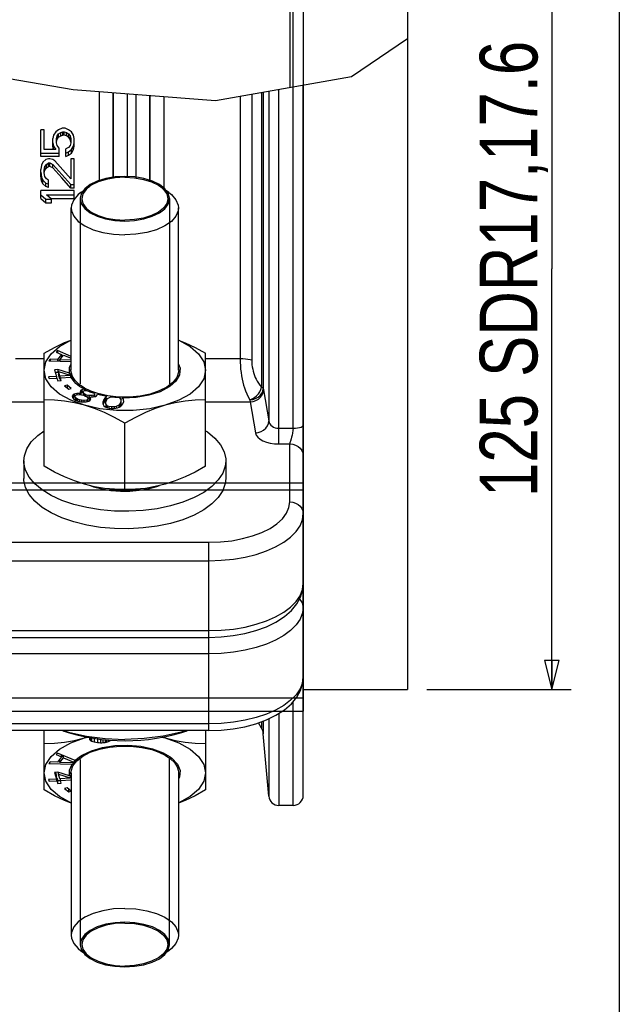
# Model space of a CAD drawing. Header units: millimetres. Extents: x 17 to 597, y 16 to 406.
# Tile 63 of 65: x 519 to 581, y 167 to 269. Entities that reach past the tile are written whole.
import ezdxf

# ---------------------------------------------------------------- set-up
doc = ezdxf.new("R2010")
doc.units = ezdxf.units.MM
doc.header["$LTSCALE"] = 32.67
doc.layers.get('0').update_dxf_attribs({"linetype": 'CONTINUOUS'})
for name, color, linetype in [('02___PRT_ALL_AXES', 7, 'CONTINUOUS'), ('AXES', 7, 'CONTINUOUS'), ('CHAMFERS', 7, 'CONTINUOUS'), ('ROUNDS', 7, 'CONTINUOUS'), ('SURFS', 7, 'CONTINUOUS')]:
    doc.layers.add(name, color=color, linetype=linetype)
doc.styles.get("Standard").update_dxf_attribs({"font": 'txt', "width": 0.8})
doc.dimstyles.new('DIMSTYLE_1', dxfattribs={"dimtxt": 6, "dimasz": 3, "dimexe": 2, "dimexo": 2, "dimgap": 1.5, "dimtad": 1, "dimdec": 0, "dimlfac": 1.428571, "dimzin": 0, "dimdsep": 46, "dimtxsty": 'Standard', "dimblk": 'CLOSED', "dimblk1": 'CLOSED', "dimblk2": 'CLOSED', "dimcen": 0.09, "dimazin": 0, "dimtp": 0.5, "dimtm": 0.5, "dimtfac": 1, "dimtdec": 0, "dimtofl": 0, "dimtmove": 0, "dimatfit": 3, "dimldrblk": 'CLOSED', "dimfxl": 1, "dimtolj": 1, "dimtzin": 0, "dimarcsym": 0})
doc.dimstyles.new('DIMSTYLE_3', dxfattribs={"dimtxt": 6, "dimasz": 3, "dimexe": 2, "dimexo": 2, "dimgap": 1.5, "dimtad": 1, "dimdec": 4, "dimlfac": 1.428571, "dimzin": 0, "dimdsep": 46, "dimtxsty": 'Standard', "dimblk": 'CLOSED', "dimblk1": 'CLOSED', "dimblk2": 'CLOSED', "dimcen": 0.09, "dimazin": 0, "dimtp": 0.5, "dimtm": 0.5, "dimtfac": 1, "dimtdec": 4, "dimtofl": 0, "dimtmove": 0, "dimatfit": 3, "dimldrblk": 'CLOSED', "dimfxl": 1, "dimtolj": 1, "dimtzin": 0, "dimarcsym": 0})

# ---------------------------------------------------------------- blocks, each defined once
blk = doc.blocks.new('_CLOSED')
at = {"color": 0, "linetype": 'ByBlock'}
for p, q in [((0, 0), (-1, 0.25)), ((-1, 0.25), (-1, -0.25)), ((-1, -0.25), (0, 0)), ((-1, 0), (0, 0))]:
    blk.add_line(p, q, dxfattribs=at)
blk = doc.blocks.new('*D3')
at = {"color": 2, "linetype": 'Continuous', "transparency": 16777216}
for p, q in [((371.23, 220.09), (371.23, 362.81)), ((548.33, 288.73), (548.33, 362.81)), ((371.23, 360.81), (459.78, 360.81)), ((548.33, 360.81), (459.78, 360.81))]:
    blk.add_line(p, q, dxfattribs=at)
at = {"color": 2, "linetype": 'Continuous', "transparency": 16777216, "xscale": 3, "yscale": 3, "zscale": 3, "rotation": 180}
blk.add_blockref('_CLOSED', (371.23, 360.81), dxfattribs=at)
at = {"color": 2, "linetype": 'Continuous', "transparency": 16777216, "xscale": 3, "yscale": 3, "zscale": 3}
blk.add_blockref('_CLOSED', (548.33, 360.81), dxfattribs=at)
at = {"color": 2, "linetype": 'Continuous', "transparency": 16777216, "insert": (459.78, 368.31), "char_height": 6, "width": 19.2, "attachment_point": 2, "line_spacing_factor": 0.9}
blk.add_mtext('253 \\P ', dxfattribs=at)
blk = doc.blocks.new('*D7')
at = {"color": 2, "linetype": 'Continuous', "transparency": 16777216}
for p, q in [((561.18, 286.86), (572.68, 286.86)), ((572.68, 286.86), (576.18, 286.86)), ((574.18, 286.86), (574.18, 243.11)), ((574.18, 199.36), (574.18, 243.11)), ((561.18, 199.36), (572.68, 199.36)), ((572.68, 199.36), (576.18, 199.36))]:
    blk.add_line(p, q, dxfattribs=at)
at = {"color": 2, "linetype": 'Continuous', "transparency": 16777216, "xscale": 3, "yscale": 3, "zscale": 3}
for p, rotation in [((574.18, 286.86), 90), ((574.18, 199.36), 270)]:
    blk.add_blockref('_CLOSED', p, dxfattribs=dict(at, rotation=rotation))
at = {"color": 2, "linetype": 'Continuous', "transparency": 16777216, "insert": (566.68, 243.11), "char_height": 6, "width": 67.2, "attachment_point": 2, "rotation": 90, "line_spacing_factor": 0.9}
blk.add_mtext('125 SDR17,17.6', dxfattribs=at)

msp = doc.modelspace()

# ---------------------------------------------------------------- linework, layer by layer
at = {"color": 2, "linetype": 'Continuous'}
for p, q in [((581.193458, 395.911944), (581.193458, 15.911944)), ((534.422198, 250.4191), (534.422227, 231.158295)), ((534.422198, 172.80701), (534.422227, 192.092976))]:
    msp.add_line(p, q, dxfattribs=at)
at = {"color": 7, "linetype": 'Continuous'}
for p, q in [((559.177377, 286.863055), (559.177377, 267.094287)), ((547.277377, 262.061354), (547.277377, 279.296776)), ((553.343118, 263.141743), (559.177377, 267.094287)), ((509.472551, 264.36037), (524.415896, 261.773286)), ((539.205947, 260.623726), (553.343118, 263.141743)), ((524.415896, 261.773286), (539.205947, 260.623726)), ((521.399717, 257.592786), (521.027377, 257.592786)), ((521.027377, 254.791652), (521.027377, 257.592786)), ((521.399717, 255.517135), (521.399717, 257.592786)), ((522.591207, 257.380489), (522.367802, 257.025426)), ((522.889079, 257.592786), (522.591207, 257.380489)), ((522.740143, 256.954228), (522.889079, 257.167637)), ((523.261419, 257.734009), (522.889079, 257.592786)), ((522.889079, 257.167637), (523.112483, 257.3096)), ((522.889079, 256.809393), (522.889079, 257.167637)), ((523.112483, 257.3096), (523.335887, 257.380489)), ((523.112483, 256.95161), (523.112483, 257.3096)), ((523.559292, 257.734009), (523.261419, 257.734009)), ((523.335887, 257.380489), (523.484824, 257.380489)), ((523.335887, 257.022624), (523.335887, 257.380489)), ((523.484824, 257.380489), (523.708228, 257.3096)), ((523.484824, 257.022624), (523.484824, 257.380489)), ((523.931632, 257.592786), (523.559292, 257.734009)), ((523.708228, 257.3096), (523.931632, 257.167637)), ((523.708228, 256.95161), (523.708228, 257.3096)), ((524.229504, 257.380489), (523.931632, 257.592786)), ((523.931632, 257.167637), (524.080568, 256.954228)), ((523.931632, 256.809393), (523.931632, 257.167637)), ((524.452909, 257.025426), (524.229504, 257.380489)), ((522.367802, 257.025426), (522.293334, 256.668814)), ((522.293334, 255.878822), (522.293334, 256.668814)), ((522.293334, 256.238821), (522.367802, 255.878767)), ((522.665675, 256.668814), (522.740143, 256.954228)), ((522.665675, 256.238821), (522.665675, 256.668814)), ((522.665675, 256.309649), (522.740143, 256.595596)), ((522.740143, 255.950904), (522.665675, 256.238821)), ((522.740143, 256.595596), (522.740143, 256.954228)), ((522.740143, 256.595596), (522.889079, 256.809393)), ((522.889079, 256.809393), (523.112483, 256.95161)), ((523.112483, 256.95161), (523.335887, 257.022624)), ((523.484824, 257.022624), (523.335887, 257.022624)), ((523.708228, 256.95161), (523.484824, 257.022624)), ((523.931632, 256.809393), (523.708228, 256.95161)), ((524.080568, 256.595596), (523.931632, 256.809393)), ((524.080568, 256.595596), (524.080568, 256.954228)), ((524.080568, 256.954228), (524.155036, 256.668814)), ((524.155036, 256.309649), (524.080568, 256.595596)), ((524.155036, 256.238821), (524.080568, 255.950904)), ((524.155036, 256.668814), (524.155036, 256.238821)), ((524.527377, 256.668814), (524.452909, 257.025426)), ((524.452909, 255.878767), (524.527377, 256.238821)), ((524.527377, 255.878822), (524.527377, 256.668814)), ((521.027377, 255.153915), (522.963547, 255.153915)), ((522.591207, 255.517135), (521.399717, 255.517135)), ((522.367802, 255.518043), (522.293334, 255.878822)), ((522.367802, 255.878767), (522.591207, 255.517135)), ((522.367802, 255.518043), (522.367802, 255.878767)), ((522.963547, 255.661978), (522.740143, 255.950904)), ((522.963547, 254.791652), (522.963547, 255.661978)), ((523.931632, 255.734304), (523.63376, 255.589589)), ((523.63376, 254.791652), (523.63376, 255.589589)), ((523.63376, 255.153915), (523.931632, 255.299394)), ((524.080568, 255.950904), (523.931632, 255.734304)), ((523.931632, 255.299394), (524.229504, 255.517135)), ((523.931632, 254.937448), (523.931632, 255.299394)), ((523.931632, 254.937448), (524.229504, 255.155656)), ((524.229504, 255.517135), (524.452909, 255.878767)), ((524.229504, 255.155656), (524.452909, 255.518043)), ((524.229504, 255.155656), (524.229504, 255.517135)), ((524.452909, 255.518043), (524.527377, 255.878822)), ((524.452909, 255.518043), (524.452909, 255.878767)), ((522.963547, 254.791652), (521.027377, 254.791652)), ((521.250781, 254.202034), (521.101845, 253.906944)), ((521.548653, 254.496083), (521.250781, 254.202034)), ((521.846526, 254.569433), (521.548653, 254.496083)), ((521.623121, 253.980814), (521.846526, 254.128359)), ((521.995462, 254.569433), (521.846526, 254.569433)), ((521.846526, 254.128359), (521.995462, 254.128359)), ((521.846526, 253.763738), (521.846526, 254.128359)), ((522.293334, 254.496083), (521.995462, 254.569433)), ((521.995462, 254.128359), (522.293334, 253.980814)), ((521.995462, 253.763738), (521.995462, 254.128359)), ((522.516739, 254.349188), (522.293334, 254.496083)), ((523.63376, 254.791652), (523.931632, 254.937448)), ((524.527377, 254.569433), (524.155036, 254.569433)), ((524.155036, 254.569433), (524.155036, 252.490853)), ((524.527377, 251.516835), (524.527377, 254.569433)), ((521.101845, 253.906944), (521.027377, 253.462343)), ((521.027377, 252.79759), (521.027377, 253.462343)), ((521.027377, 253.164622), (521.101845, 252.641049)), ((521.399717, 253.388012), (521.474185, 253.759006)), ((521.399717, 253.090026), (521.399717, 253.388012)), ((521.474185, 252.716045), (521.399717, 253.090026)), ((521.406554, 253.055741), (521.474185, 253.393484)), ((521.474185, 253.759006), (521.623121, 253.980814)), ((521.474185, 253.393484), (521.474185, 253.759006)), ((521.474185, 253.393484), (521.623121, 253.615836)), ((521.623121, 253.615836), (521.623121, 253.980814)), ((521.623121, 253.615836), (521.846526, 253.763738)), ((521.995462, 253.763738), (521.846526, 253.763738)), ((522.293334, 253.615836), (521.995462, 253.763738)), ((522.293334, 253.615836), (522.293334, 253.980814)), ((521.101845, 252.272625), (521.027377, 252.79759)), ((521.101845, 252.641049), (521.250781, 252.340388)), ((521.101845, 252.272625), (521.101845, 252.641049)), ((521.250781, 251.971139), (521.101845, 252.272625)), ((521.250781, 252.340388), (521.548653, 252.038644)), ((521.250781, 251.971139), (521.250781, 252.340388)), ((521.623121, 252.490853), (521.474185, 252.716045)), ((521.548653, 252.038644), (521.846526, 251.963038)), ((521.548653, 251.668548), (521.548653, 252.038644)), ((521.846526, 252.340388), (521.623121, 252.490853)), ((521.846526, 251.592726), (521.846526, 252.340388)), ((524.527377, 251.279501), (521.027377, 251.279501)), ((521.027377, 250.446976), (521.027377, 251.279501)), ((521.548653, 251.668548), (521.250781, 251.971139)), ((521.846526, 251.592726), (521.548653, 251.668548)), ((524.155036, 251.887364), (524.527377, 251.887364)), ((524.155036, 251.516835), (524.155036, 251.887364)), ((524.527377, 251.516835), (524.155036, 251.516835)), ((524.527377, 250.446976), (524.527377, 251.279501)), ((521.027377, 250.820696), (521.548653, 250.359367)), ((521.027377, 250.446976), (521.548653, 249.984188)), ((521.548653, 250.359367), (522.144398, 250.359367)), ((521.548653, 249.984188), (521.548653, 250.359367)), ((521.548653, 249.984188), (522.144398, 249.984188)), ((521.623121, 250.820696), (524.527377, 250.820696)), ((522.144398, 250.359367), (521.623121, 250.820696)), ((522.045586, 250.446976), (524.527377, 250.446976)), ((522.144398, 249.984188), (522.144398, 250.359367)), ((524.190677, 232.557879), (524.190677, 249.443773)), ((535.364077, 232.557879), (535.364077, 249.443773)), ((522.768975, 234.622215), (522.636414, 234.460252)), ((524.190677, 234.010979), (522.768975, 234.622215)), ((522.768975, 234.622215), (522.768975, 234.403978)), ((521.377377, 222.5685), (521.377377, 234.333008)), ((522.017792, 233.704427), (521.88523, 233.542465)), ((522.7678, 233.67702), (522.017792, 233.704427)), ((522.017792, 233.704427), (522.017792, 233.538038)), ((522.636414, 234.460252), (523.209673, 234.216895)), ((523.209673, 234.216895), (522.7678, 233.67702)), ((522.7678, 233.67702), (522.7678, 233.512991)), ((523.209673, 233.913786), (522.878605, 233.50929)), ((523.010439, 233.658886), (523.408124, 234.144774)), ((524.190677, 233.615758), (523.010439, 233.658886)), ((523.010439, 233.658886), (523.010439, 233.504888)), ((523.209673, 234.216895), (523.209673, 233.913786)), ((523.347303, 234.070464), (523.209673, 234.129636)), ((523.408124, 234.144774), (524.190677, 233.812569)), ((538.177377, 222.5685), (538.177377, 234.333008)), ((521.88523, 233.542465), (524.190677, 233.465473)), ((522.822283, 232.639971), (522.468582, 232.614167)), ((522.468582, 232.614167), (522.670719, 231.921501)), ((524.035276, 232.250103), (522.822283, 232.639971)), ((522.822283, 232.639971), (522.822283, 232.336862)), ((522.670719, 231.921501), (521.845416, 231.86129)), ((521.845416, 231.86129), (521.895951, 231.688124)), ((521.895951, 231.688124), (522.721254, 231.748335)), ((522.822283, 232.336862), (522.555193, 232.317376)), ((522.670719, 231.921501), (522.670719, 231.748335)), ((522.721254, 231.748335), (522.805478, 231.459724)), ((522.88124, 232.317913), (522.822283, 232.336862)), ((522.88124, 232.437944), (524.094085, 232.045333)), ((523.024421, 231.947306), (522.88124, 232.437944)), ((522.88124, 232.437944), (522.88124, 232.134835)), ((523.024421, 231.644197), (522.88124, 232.134835)), ((524.101245, 232.025867), (523.024421, 231.947306)), ((523.024421, 231.947306), (523.024421, 231.644197)), ((523.074955, 231.647884), (523.024421, 231.644197)), ((523.074955, 231.77414), (524.17634, 231.854493)), ((523.159179, 231.485529), (523.074955, 231.77414)), ((523.074955, 231.77414), (523.074955, 231.479385)), ((524.230084, 232.032935), (524.035276, 232.250103)), ((524.097632, 232.035595), (524.094085, 232.045333)), ((524.101245, 232.025867), (524.097632, 232.035595)), ((524.144475, 231.991217), (524.101245, 232.025867)), ((524.144475, 231.991217), (524.144475, 231.854493)), ((524.421603, 231.822825), (524.144475, 231.911896)), ((524.524569, 231.576789), (524.17634, 231.854493)), ((524.421603, 231.822825), (524.230084, 232.032935)), ((522.805478, 231.459724), (523.159179, 231.485529)), ((523.773936, 231.007006), (523.519981, 230.929169)), ((523.519981, 230.929169), (523.946789, 230.581038)), ((524.200744, 230.658875), (523.773936, 231.007006)), ((523.773936, 231.007006), (523.773936, 230.722027)), ((523.946789, 230.581038), (524.200744, 230.658875)), ((525.534876, 230.59881), (525.065294, 230.888531)), ((525.294549, 230.528864), (525.183515, 230.45884)), ((525.534876, 230.59881), (525.294549, 230.528864)), ((525.294549, 230.528864), (525.294549, 230.225755)), ((525.571026, 230.573975), (525.534876, 230.59881)), ((525.695682, 230.493801), (525.571026, 230.573975)), ((525.571026, 230.573975), (525.571026, 230.446261)), ((525.729924, 230.472011), (525.695682, 230.493801)), ((524.397579, 230.010132), (524.303944, 229.857185)), ((524.303944, 229.857185), (524.33004, 229.7328)), ((524.33004, 229.7328), (524.447558, 229.572176)), ((524.397579, 229.707023), (524.375402, 229.670799)), ((524.508613, 230.080156), (524.397579, 230.010132)), ((524.397579, 230.010132), (524.397579, 229.707023)), ((524.508613, 229.777047), (524.397579, 229.707023)), ((524.447558, 229.572176), (524.639098, 229.458234)), ((524.78509, 230.160623), (524.508613, 230.080156)), ((524.508613, 230.080156), (524.508613, 229.777047)), ((524.617955, 229.808871), (524.508613, 229.777047)), ((524.615216, 229.771806), (524.626131, 229.919532)), ((524.724034, 229.652643), (524.615216, 229.771806)), ((524.615216, 229.771806), (524.615216, 229.468697)), ((524.626131, 229.919532), (524.737165, 229.989556)), ((524.869864, 229.556821), (524.724034, 229.652643)), ((524.724034, 229.652643), (524.724034, 229.424564)), ((524.737165, 229.989556), (525.02234, 230.028561)), ((525.078965, 230.158167), (524.78509, 230.160623)), ((524.78509, 230.160623), (524.78509, 229.996111)), ((525.052705, 229.48434), (524.869864, 229.556821)), ((524.869864, 229.556821), (524.869864, 229.366755)), ((525.02234, 230.028561), (525.279204, 230.002763)), ((525.272557, 229.435201), (525.052705, 229.48434)), ((525.052705, 229.48434), (525.052705, 229.314221)), ((525.207397, 230.145268), (525.078965, 230.158167)), ((525.078965, 230.158167), (525.078965, 230.028561)), ((525.183515, 230.45884), (525.12689, 230.329234)), ((525.12689, 230.329234), (525.152987, 230.20485)), ((525.152987, 230.20485), (525.207397, 230.145268)), ((525.183515, 230.45884), (525.183515, 230.17142)), ((525.294549, 230.225755), (525.19588, 230.163529)), ((525.207397, 230.145268), (525.207397, 230.009975)), ((525.279204, 230.002763), (525.499056, 229.953624)), ((525.43491, 230.266606), (525.294549, 230.225755)), ((525.429464, 230.285316), (525.449077, 230.391581)), ((525.501271, 230.142812), (525.429464, 230.285316)), ((525.429464, 230.285316), (525.429464, 229.982207)), ((525.436863, 229.967525), (525.429464, 229.982207)), ((525.449077, 230.391581), (525.5231, 230.438264)), ((525.499056, 229.953624), (525.681897, 229.881144)), ((525.647101, 230.04699), (525.501271, 230.142812)), ((525.501271, 230.142812), (525.501271, 229.953624)), ((525.5231, 230.438264), (525.725555, 230.472048)), ((525.829942, 229.97451), (525.647101, 230.04699)), ((525.647101, 230.04699), (525.647101, 229.894937)), ((525.681897, 229.881144), (525.827726, 229.785322)), ((525.725555, 230.472048), (525.784939, 230.471551)), ((526.187323, 230.296125), (525.784939, 230.471551)), ((525.925631, 229.518433), (525.814597, 229.448409)), ((525.827726, 229.785322), (525.936545, 229.666159)), ((526.049794, 229.925371), (525.829942, 229.97451)), ((525.829942, 229.97451), (525.829942, 229.785322)), ((525.936545, 229.666159), (525.925631, 229.518433)), ((525.925631, 229.518433), (525.925631, 229.323606)), ((526.049794, 229.622262), (525.932589, 229.648458)), ((525.936545, 229.666159), (525.936545, 229.36305)), ((526.343669, 229.922914), (526.049794, 229.925371)), ((526.049794, 229.925371), (526.049794, 229.622262)), ((526.121601, 229.621661), (526.049794, 229.622262)), ((526.121601, 229.782866), (526.250033, 229.769967)), ((526.17601, 229.723284), (526.121601, 229.782866)), ((526.121601, 229.782866), (526.121601, 229.479757)), ((526.162272, 229.43522), (526.121601, 229.479757)), ((526.154181, 229.427833), (526.247818, 229.58078)), ((526.247818, 229.58078), (526.17601, 229.723284)), ((526.17601, 229.723284), (526.17601, 229.463488)), ((526.625249, 230.138442), (526.187323, 230.296125)), ((526.250033, 229.769967), (526.498197, 229.785631)), ((526.546123, 229.956698), (526.343669, 229.922914)), ((526.343669, 229.922914), (526.343669, 229.775877)), ((526.498197, 229.785631), (526.737663, 229.842756)), ((526.620146, 230.003381), (526.546123, 229.956698)), ((526.546123, 229.956698), (526.546123, 229.797064)), ((526.639759, 230.109645), (526.620146, 230.003381)), ((526.620146, 230.003381), (526.620146, 229.814722)), ((526.625249, 230.138442), (526.639759, 230.109645)), ((526.639759, 230.109645), (526.639759, 229.819401)), ((526.737663, 229.842756), (526.848697, 229.912781)), ((526.848697, 229.912781), (526.93009, 230.04573)), ((527.418525, 229.922237), (526.93009, 230.04573)), ((527.920534, 229.823709), (527.418525, 229.922237)), ((527.592889, 229.51406), (527.496128, 229.250376)), ((527.704021, 229.655287), (527.592889, 229.51406)), ((527.592889, 229.51406), (527.592889, 229.210951)), ((527.793651, 229.737918), (527.704021, 229.655287)), ((527.704021, 229.655287), (527.704021, 229.352178)), ((527.920534, 229.823709), (527.793651, 229.737918)), ((527.793651, 229.737918), (527.793651, 229.434809)), ((527.90681, 229.511321), (527.793651, 229.434809)), ((527.869016, 229.458443), (527.990899, 229.628969)), ((527.990899, 229.628969), (528.261872, 229.771579)), ((529.215846, 229.684062), (529.367912, 229.502642)), ((529.367912, 229.502642), (529.360781, 229.321589)), ((529.367912, 229.502642), (529.367912, 229.199533)), ((529.571963, 229.672207), (529.557922, 229.654388)), ((529.629669, 229.569482), (529.571963, 229.672207)), ((529.65479, 229.476324), (529.629669, 229.569482)), ((529.65841, 229.324569), (529.65479, 229.476324)), ((524.639098, 229.458234), (524.913359, 229.349513)), ((524.913359, 229.349513), (525.178922, 229.282254)), ((525.178922, 229.282254), (525.518507, 229.261678)), ((525.529421, 229.409404), (525.272557, 229.435201)), ((525.272557, 229.435201), (525.272557, 229.27658)), ((525.518507, 229.261678), (525.766671, 229.277342)), ((525.814597, 229.448409), (525.529421, 229.409404)), ((525.529421, 229.409404), (525.529421, 229.261678)), ((525.766671, 229.277342), (526.043148, 229.357808)), ((525.814597, 229.448409), (525.814597, 229.29129)), ((525.936545, 229.36305), (525.933807, 229.325985)), ((526.043148, 229.357808), (526.154181, 229.427833)), ((527.496128, 229.250376), (527.499747, 229.098622)), ((527.499747, 229.098622), (527.52487, 229.005464)), ((527.592889, 229.210951), (527.521741, 229.017065)), ((527.52487, 229.005464), (527.596615, 228.877744)), ((527.704021, 229.352178), (527.592889, 229.210951)), ((527.596615, 228.877744), (527.736488, 228.774059)), ((527.793651, 229.434809), (527.704021, 229.352178)), ((527.736488, 228.774059), (527.991112, 228.659846)), ((527.786625, 229.072304), (527.793758, 229.253356)), ((527.95162, 228.87546), (527.786625, 229.072304)), ((527.786625, 229.072304), (527.786625, 228.769195)), ((527.8103, 228.74095), (527.786625, 228.769195)), ((527.793758, 229.253356), (527.869016, 229.458443)), ((528.102244, 228.801073), (527.95162, 228.87546)), ((527.95162, 228.87546), (527.95162, 228.677561)), ((527.991112, 228.659846), (528.324615, 228.598966)), ((528.378371, 228.745457), (528.102244, 228.801073)), ((528.102244, 228.801073), (528.102244, 228.639559)), ((528.324615, 228.598966), (528.679619, 228.596682)), ((528.676, 228.748437), (528.378371, 228.745457)), ((528.378371, 228.745457), (528.378371, 228.598966)), ((528.869629, 228.791242), (528.676, 228.748437)), ((528.676, 228.748437), (528.676, 228.596682)), ((528.679619, 228.596682), (528.998751, 228.658259)), ((529.163639, 228.945977), (528.869629, 228.791242)), ((528.869629, 228.791242), (528.869629, 228.633345)), ((528.998751, 228.658259), (529.203131, 228.730362)), ((529.285522, 229.116502), (529.163639, 228.945977)), ((529.163639, 228.945977), (529.163639, 228.71643)), ((529.203131, 228.730362), (529.360888, 228.837028)), ((529.285522, 228.813393), (529.247729, 228.760517)), ((529.360781, 229.321589), (529.285522, 229.116502)), ((529.285522, 229.116502), (529.285522, 228.813393)), ((529.360781, 229.01848), (529.285522, 228.813393)), ((529.360781, 229.321589), (529.360781, 229.01848)), ((529.367912, 229.199533), (529.360781, 229.01848)), ((529.360888, 228.837028), (529.450516, 228.919659)), ((529.450516, 228.919659), (529.561648, 229.060886)), ((529.561648, 229.060886), (529.65841, 229.324569)), ((529.777377, 220.143629), (529.777377, 227.058395)), ((519.277377, 223.131193), (519.277377, 221.31254)), ((540.277377, 223.131193), (540.277377, 221.31254)), ((543.99296, 195.320485), (543.671248, 195.877707)), ((521.377377, 188.893102), (521.377377, 195.076006)), ((538.177377, 195.076006), (538.177377, 188.893102)), ((544.74352, 188.246542), (544.175197, 194.742503)), ((525.577377, 194.305537), (525.849342, 194.395091)), ((525.577377, 194.305537), (525.914801, 194.380659)), ((526.110057, 194.352687), (526.110057, 194.133537)), ((526.167555, 194.344451), (526.167555, 194.064296)), ((526.324722, 194.321935), (526.324722, 193.974321)), ((526.593061, 194.283494), (526.593061, 193.895575)), ((526.922736, 194.236267), (526.922736, 193.839188)), ((527.263913, 194.187391), (527.263913, 193.816553)), ((527.505422, 194.152793), (527.505422, 193.818228)), ((527.727765, 194.120942), (527.727765, 193.844148)), ((527.869605, 194.10296), (527.869605, 193.87124)), ((528.072781, 194.093369), (528.072781, 193.927881)), ((533.600051, 194.389525), (533.977377, 194.305537)), ((533.67948, 194.40372), (533.977377, 194.305537)), ((522.768975, 192.732566), (522.636414, 192.570603)), ((524.598558, 191.945969), (522.768975, 192.732566)), ((531.42614, 193.435549), (532.664877, 193.168879)), ((522.017792, 191.814779), (521.88523, 191.652816)), ((521.88523, 191.652816), (524.292813, 191.572413)), ((522.7678, 191.787371), (522.017792, 191.814779)), ((522.636414, 192.570603), (523.209673, 192.327246)), ((523.209673, 192.327246), (522.7678, 191.787371)), ((522.878605, 191.922751), (523.010439, 191.918348)), ((523.010439, 192.072347), (523.347303, 192.483924)), ((523.010439, 191.769238), (523.408124, 192.255125)), ((523.010439, 191.769238), (523.010439, 192.072347)), ((524.397964, 191.718534), (523.010439, 191.769238)), ((523.209673, 192.327246), (523.209673, 192.543096)), ((523.408124, 192.255125), (523.408124, 192.457775)), ((523.408124, 192.255125), (524.468662, 191.804911)), ((524.292813, 191.572413), (524.654179, 191.863454)), ((524.397964, 191.718534), (524.631945, 191.903709)), ((524.697958, 191.955863), (524.468662, 191.804911)), ((524.58396, 191.865799), (524.654179, 191.863454)), ((524.598558, 191.945969), (525.060033, 192.333861)), ((524.873169, 192.131013), (524.598558, 191.945969)), ((522.822283, 190.750323), (522.468582, 190.724518)), ((522.468582, 190.724518), (522.670719, 190.031853)), ((522.555193, 190.730837), (522.670719, 190.334961)), ((524.035276, 190.360454), (522.822283, 190.750323)), ((522.88124, 190.548295), (522.88124, 190.731373)), ((522.88124, 190.548295), (524.094085, 190.155684)), ((523.024421, 190.057657), (522.88124, 190.548295)), ((524.190677, 190.668231), (524.190677, 173.782337)), ((535.364077, 190.668231), (535.364077, 173.782337)), ((522.670719, 190.031853), (521.845416, 189.971641)), ((521.845416, 189.971641), (521.895951, 189.798475)), ((521.895951, 189.798475), (521.895951, 189.971641)), ((521.895951, 189.798475), (522.721254, 189.858686)), ((522.670719, 190.031853), (522.670719, 190.334961)), ((522.670719, 190.158108), (522.721254, 190.161795)), ((522.721254, 190.161795), (522.805478, 189.873185)), ((522.721254, 189.858686), (522.721254, 190.161795)), ((522.721254, 189.858686), (522.805478, 189.570076)), ((522.805478, 189.873185), (523.074349, 189.8928)), ((522.805478, 189.570076), (522.805478, 189.873185)), ((522.805478, 189.570076), (523.159179, 189.59588)), ((524.101245, 190.136218), (523.024421, 190.057657)), ((523.074955, 189.884491), (523.074955, 190.057657)), ((523.074955, 189.884491), (524.17634, 189.964844)), ((523.159179, 189.59588), (523.074955, 189.884491)), ((524.190677, 190.433797), (524.035276, 190.360454)), ((524.144475, 190.177177), (524.094085, 190.155684)), ((524.101245, 190.136218), (524.094085, 190.155684)), ((524.144475, 190.177177), (524.101245, 190.136218)), ((524.138056, 190.26516), (524.190677, 190.268999)), ((524.144475, 190.177177), (524.144475, 190.411992)), ((524.190677, 189.978371), (524.17634, 189.964844)), ((524.190677, 189.946416), (524.17634, 189.964844)), ((523.773936, 189.117357), (523.519981, 189.03952)), ((523.519981, 189.03952), (523.946789, 188.691389)), ((524.190677, 188.777438), (523.773936, 189.117357)), ((523.946789, 188.691389), (523.946789, 188.976368)), ((523.946789, 188.691389), (524.190677, 188.766141)), ((547.277377, 187.288055), (545.789525, 187.288055))]:
    msp.add_line(p, q, dxfattribs=at)
at = {"color": 9, "linetype": 'Continuous'}
msp.add_line((546.927377, 273.738055), (546.927377, 261.999015), dxfattribs=at)
at = {"color": 7, "linetype": 'Continuous'}
for points in [[(524.155036, 252.490853), (523.612503, 253.110839), (523.066357, 253.730347), (522.516739, 254.349188)], [(522.293334, 253.980814), (522.918589, 253.283552), (523.539222, 252.585647), (524.155036, 251.887364)], [(524.155036, 251.516835), (523.229672, 252.566828), (522.293334, 253.615836)], [(521.377377, 234.333008), (522.473541, 234.932867), (523.517899, 235.435598), (524.190677, 235.710262)], [(521.377377, 232.557879), (521.560949, 233.431136), (522.103606, 234.266186), (522.981617, 235.026566), (524.156638, 235.679069), (524.190677, 235.691434)], [(535.364077, 235.710317), (536.049024, 235.430166), (537.093704, 234.926426), (538.177377, 234.333008)], [(535.364077, 235.691387), (535.398679, 235.678815), (536.573633, 235.026224), (537.451492, 234.2658), (537.993922, 233.43086), (538.177377, 232.557879)], [(525.577377, 228.920573), (524.156074, 229.436944), (522.98112, 230.089535), (522.103262, 230.849959), (521.560831, 231.684899), (521.377377, 232.557879)], [(524.035276, 232.250103), (524.034662, 232.86278), (524.190677, 233.224959)], [(538.177377, 232.557879), (537.993805, 231.684623), (537.451147, 230.849573), (536.573136, 230.089193), (535.398116, 229.43669), (533.977377, 228.920573)], [(535.364077, 233.205503), (535.533006, 232.794183), (535.47931, 232.100008), (535.095629, 231.4324), (534.493236, 230.891199)], [(525.065294, 230.888531), (524.697994, 231.183971), (524.17634, 231.854493)], [(534.493236, 230.891199), (534.404203, 230.829939), (533.444985, 230.327449), (532.273365, 229.954004), (530.957001, 229.73126), (529.571963, 229.672207)], [(525.577377, 228.920573), (524.540959, 229.177349), (523.505729, 229.351619), (522.461049, 229.451025), (521.377377, 229.483266)], [(529.215846, 229.684062), (528.733142, 229.717976), (528.261872, 229.771579)], [(529.557922, 229.654388), (529.487671, 229.619088), (529.41805, 229.58497)], [(538.177377, 229.483266), (537.081213, 229.450254), (536.036855, 229.350025), (535.005432, 229.175614), (533.977377, 228.920573)], [(533.977377, 228.920573), (532.373603, 228.563521), (530.65623, 228.38093), (528.900207, 228.380842), (527.182409, 228.563316), (525.577377, 228.920573)], [(529.777377, 227.058395), (528.693503, 227.651916), (527.648679, 228.155707), (526.613557, 228.579061), (525.577377, 228.920573)], [(533.977377, 228.920573), (532.948946, 228.581927), (531.917423, 228.160773), (530.873535, 227.658251), (529.777377, 227.058395)], [(520.055166, 225.114159), (520.718535, 225.785783), (521.377377, 226.26573)], [(538.177377, 226.266723), (538.369955, 226.148543), (539.141322, 225.506405), (539.722067, 224.815914), (540.100366, 224.091128), (540.268518, 223.3468), (540.277377, 223.130971)], [(519.277377, 223.131415), (519.331652, 223.664303), (519.589713, 224.402168), (520.055166, 225.114159)], [(539.499588, 221.148227), (538.836219, 220.476603), (537.988438, 219.85902), (536.973503, 219.308048), (535.812077, 218.834904), (534.527801, 218.44922), (533.14682, 218.158848), (531.697247, 217.969699), (530.208591, 217.885622), (528.711157, 217.90833), (527.235427, 218.037361), (525.811445, 218.270087), (524.468198, 218.601772), (523.23303, 219.025662), (522.131086, 219.53313), (521.184799, 220.113843), (520.413431, 220.755981), (519.832687, 221.446471), (519.454388, 222.171258), (519.286235, 222.915586), (519.277377, 223.131415)], [(525.577377, 220.706322), (524.541008, 221.047903), (523.505811, 221.471305), (522.461134, 221.975038), (521.377377, 222.5685)], [(538.177377, 222.5685), (537.081181, 221.968625), (536.036796, 221.465883), (535.005411, 221.044821), (533.977377, 220.706322)], [(540.277377, 223.130971), (540.223102, 222.598083), (539.965041, 221.860218), (539.499588, 221.148227)], [(524.468198, 216.783119), (523.23303, 217.207009), (522.131086, 217.714476), (521.184799, 218.29519), (520.413431, 218.937328), (519.832687, 219.627818), (519.454388, 220.352605), (519.286235, 221.096933), (519.277377, 221.312761)], [(540.277377, 221.312318), (540.223102, 220.77943), (539.965041, 220.041565), (539.499588, 219.329574)], [(529.777377, 220.143629), (528.69339, 220.175889), (527.648562, 220.275336), (526.613489, 220.449608), (525.577377, 220.706322)], [(526.177512, 220.557629), (526.514581, 220.436561), (527.397818, 220.21453), (528.339647, 220.064316), (529.316879, 219.989619), (530.305449, 219.992278), (531.281016, 220.072228), (532.219559, 220.227499), (533.097967, 220.454269), (533.38206, 220.558644)], [(533.977377, 220.706322), (532.948926, 220.451199), (531.917396, 220.276804), (530.873531, 220.17664), (529.777377, 220.143629)], [(539.499588, 219.329574), (538.836219, 218.65795), (537.988438, 218.040366), (536.973503, 217.489394)], [(536.973503, 217.489394), (535.812077, 217.016251), (534.527801, 216.630567), (533.14682, 216.340195), (531.697247, 216.151045), (530.208591, 216.066969), (528.711157, 216.089677), (527.235427, 216.218708), (525.811445, 216.451434), (524.468198, 216.783119)], [(523.389294, 195.076006), (523.913705, 194.904699), (525.777079, 194.496023), (527.749571, 194.246271), (529.777377, 194.162257)], [(536.16546, 195.076006), (535.641049, 194.904699), (533.777674, 194.496023), (531.805182, 194.246271), (529.777377, 194.162257)], [(521.377377, 193.742844), (522.473541, 193.775856), (523.517899, 193.876085), (524.549322, 194.050496), (525.577377, 194.305537)], [(521.377377, 190.668231), (521.560949, 191.541487), (522.103606, 192.376537), (522.981617, 193.136917), (524.156638, 193.78942), (525.577377, 194.305537)], [(526.110057, 194.133537), (526.138875, 194.098383), (526.167555, 194.064296)], [(526.167555, 194.064296), (526.246024, 194.018659), (526.324722, 193.974321)], [(526.324722, 193.974321), (526.458996, 193.934293), (526.593061, 193.895575)], [(526.593061, 193.895575), (526.757844, 193.866767), (526.922736, 193.839188)], [(526.922736, 193.839188), (527.093117, 193.827169), (527.263913, 193.816553)], [(527.263913, 193.816553), (527.384492, 193.816939), (527.505422, 193.818228)], [(527.505422, 193.818228), (527.616329, 193.830556), (527.727765, 193.844148)], [(527.727765, 193.844148), (527.798552, 193.857354), (527.869605, 193.87124)], [(527.869605, 193.87124), (527.973297, 193.899313), (528.072781, 193.927881)], [(528.072781, 193.927881), (528.213419, 193.993821), (528.348797, 194.062396)], [(533.977377, 194.305537), (535.013794, 194.048761), (536.049024, 193.874491), (537.093704, 193.775085), (538.177377, 193.742844)], [(533.977377, 194.305537), (535.398679, 193.789166), (536.573633, 193.136575), (537.451492, 192.376151), (537.993922, 191.541211), (538.177377, 190.668231)], [(525.060033, 192.333861), (525.331023, 192.510821), (526.30489, 192.975418), (527.467326, 193.314657), (528.755413, 193.510159), (530.099456, 193.551237), (531.42614, 193.435549)], [(532.664877, 193.168879), (533.777146, 192.751046), (534.491892, 192.335861)], [(524.035276, 190.360454), (524.034662, 190.973131), (524.292813, 191.572413)], [(524.397964, 191.718534), (524.432613, 191.761862), (524.468662, 191.804911)], [(534.491892, 192.335861), (534.656695, 192.212808), (535.253479, 191.585145), (535.533006, 190.904534), (535.47931, 190.210359), (535.364077, 190.009853)], [(524.190677, 187.534724), (524.156074, 187.547295), (522.98112, 188.199886), (522.103262, 188.960311), (521.560831, 189.79525), (521.377377, 190.668231)], [(538.177377, 190.668231), (537.993805, 189.794974), (537.451147, 188.959924), (536.573136, 188.199544), (535.398116, 187.547041), (535.364077, 187.534676)], [(524.190677, 187.515793), (523.505729, 187.795944), (522.461049, 188.299684), (521.377377, 188.893102)], [(538.177377, 188.893102), (537.081213, 188.293243), (536.036855, 187.790512), (535.364077, 187.515849)]]:
    msp.add_lwpolyline(points, dxfattribs=at)
at = {"color": 2, "linetype": 'Continuous'}
for points in [[(529.777377, 252.733418), (528.764134, 252.677487), (527.799696, 252.512386), (526.917722, 252.241089), (526.188145, 251.885107), (525.624164, 251.45088), (525.270499, 250.972839), (525.133545, 250.45963)], [(534.421208, 250.45963), (534.28815, 250.964969), (533.937824, 251.443625), (533.376878, 251.878834), (532.649791, 252.236087), (531.769716, 252.508922), (530.806436, 252.675704), (529.777377, 252.733418)], [(525.133545, 250.45963), (525.133234, 250.451525), (525.132781, 250.435313), (525.132555, 250.4191), (525.132527, 231.133134)], [(525.132555, 250.402886), (525.132781, 250.386673), (525.133545, 250.362356)], [(525.133545, 250.362356), (525.266604, 249.857017), (525.61693, 249.378361), (526.177876, 248.943153), (526.904963, 248.585899), (527.785037, 248.313065), (528.748317, 248.146282), (529.777377, 248.088568)], [(529.777377, 248.088568), (530.790619, 248.1445), (531.755058, 248.3096), (532.637032, 248.580897), (533.366608, 248.936879), (533.930589, 249.371106), (534.284255, 249.849148), (534.421208, 250.362356)], [(534.422198, 250.4191), (534.421972, 250.435313), (534.421208, 250.45963)], [(534.421208, 250.362356), (534.421519, 250.370461), (534.421972, 250.386673), (534.422198, 250.402886)], [(524.177377, 232.557879), (524.177684, 232.5872), (524.178605, 232.616518), (524.18014, 232.64583), (524.182289, 232.675131), (524.185051, 232.70442), (524.189475, 232.74183)], [(524.189475, 232.373929), (524.185929, 232.403196), (524.182996, 232.432481), (524.180676, 232.46178), (524.17897, 232.491089), (524.177878, 232.520405), (524.177377, 232.557879)], [(535.365279, 232.74183), (535.368825, 232.712562), (535.371758, 232.683278), (535.374078, 232.653979), (535.375783, 232.62467), (535.376875, 232.595354), (535.377377, 232.557879)], [(535.377377, 232.557879), (535.37707, 232.528558), (535.376149, 232.499241), (535.374614, 232.469929), (535.372465, 232.440628), (535.369702, 232.411339), (535.365279, 232.373929)], [(526.977377, 230.133008), (526.238013, 230.388035), (525.576755, 230.706206), (525.028307, 231.074106), (524.6074, 231.481853), (524.325335, 231.918497), (524.189475, 232.373929)], [(535.365279, 232.373929), (535.17717, 231.815884), (534.768483, 231.288149), (534.155912, 230.812283), (533.364479, 230.407723), (532.426516, 230.090996), (531.380336, 229.875039), (530.268676, 229.768676), (529.136947, 229.77625), (528.012816, 229.900516), (526.977377, 230.133008)], [(524.189475, 190.852181), (524.377583, 191.410226), (524.78627, 191.937961), (525.398842, 192.413827), (526.190274, 192.818387), (527.128238, 193.135115), (528.174418, 193.351071), (529.286078, 193.457434), (530.417807, 193.44986), (531.541937, 193.325594), (532.577376, 193.093102)], [(532.577377, 193.093102), (533.316741, 192.838075), (533.977999, 192.519904), (534.526446, 192.152005), (534.947354, 191.744258), (535.229419, 191.307613), (535.365279, 190.852182)], [(525.132527, 192.067815), (525.132555, 172.80701), (525.132781, 172.790797), (525.133545, 172.76648)], [(524.177377, 190.668231), (524.177684, 190.697552), (524.178605, 190.726869), (524.18014, 190.756181), (524.182289, 190.785483), (524.185051, 190.814771), (524.189475, 190.852181)], [(524.189475, 190.48428), (524.185929, 190.513548), (524.182996, 190.542832), (524.180676, 190.572131), (524.17897, 190.60144), (524.177878, 190.630756), (524.177377, 190.668231)], [(535.365279, 190.852181), (535.368825, 190.822914), (535.371758, 190.793629), (535.374078, 190.764331), (535.375783, 190.735022), (535.376875, 190.705705), (535.377377, 190.668231)], [(535.377377, 190.668231), (535.37707, 190.63891), (535.376149, 190.609592), (535.374614, 190.580281), (535.372465, 190.550979), (535.369702, 190.52169), (535.365279, 190.48428)], [(529.777377, 175.137542), (528.764134, 175.08161), (527.799696, 174.91651), (526.917722, 174.645213), (526.188145, 174.289231), (525.624164, 173.855004), (525.270499, 173.376962), (525.133545, 172.863754)], [(534.421208, 172.863754), (534.28815, 173.369093), (533.937824, 173.847749), (533.376878, 174.282958), (532.649791, 174.640211), (531.769716, 174.913045), (530.806436, 175.079828), (529.777377, 175.137542)], [(525.133545, 172.863754), (525.133234, 172.855649), (525.132781, 172.839437), (525.132555, 172.823224)], [(525.133545, 172.76648), (525.266604, 172.261141), (525.61693, 171.782485), (526.177876, 171.347276), (526.904963, 170.990023), (527.785037, 170.717189), (528.748317, 170.550406), (529.777377, 170.492692)], [(529.777377, 170.492692), (530.790619, 170.548624), (531.755058, 170.713724), (532.637032, 170.985021), (533.366608, 171.341003), (533.930589, 171.77523), (534.284255, 172.253272), (534.421208, 172.76648)], [(534.422198, 172.823224), (534.421972, 172.839437), (534.421208, 172.863754)], [(534.421208, 172.76648), (534.421519, 172.774585), (534.421972, 172.790797), (534.422198, 172.80701)]]:
    msp.add_lwpolyline(points, dxfattribs=at)
at = {"color": 7, "linetype": 'Continuous'}
msp.add_arc((529.777377, 214.5229), 20.51, 251.70511318, 288.39970473, dxfattribs=at)
at = {"layer": '02___PRT_ALL_AXES', "color": 7, "linetype": 'Continuous'}
for p in [(559.177377, 267.094287), (548.327377, 199.363055)]:
    msp.add_line(p, (559.177377, 199.363055), dxfattribs=at)
at = {"layer": 'AXES', "color": 9, "linetype": 'Continuous'}
for p, q in [((527.138303, 252.204772), (527.138303, 261.561686)), ((528.532975, 261.453285), (528.532975, 252.546185)), ((528.615568, 252.560636), (528.615568, 261.446866)), ((530.01024, 261.338464), (530.01024, 252.632799)), ((530.944513, 252.559704), (530.944513, 261.265848)), ((532.339186, 261.157447), (532.339186, 252.229047)), ((532.421778, 252.203099), (532.421778, 261.151027)), ((533.816451, 261.042626), (533.816451, 251.42594)), ((518.416451, 233.779806), (521.377377, 233.779806)), ((518.023356, 229.277642), (521.377377, 229.277642))]:
    msp.add_line(p, q, dxfattribs=at)
at = {"layer": 'CHAMFERS', "color": 7, "linetype": 'Continuous'}
for p, q in [((525.215855, 251.056514), (526.12776, 251.701328)), ((534.338898, 251.056514), (533.426994, 251.701328)), ((525.215855, 172.169596), (526.12776, 171.524782)), ((534.338898, 172.169596), (533.426994, 171.524782))]:
    msp.add_line(p, q, dxfattribs=at)
for points in [[(529.777377, 252.645918), (528.782742, 252.589884), (527.837982, 252.424591), (526.990471, 252.158328), (526.282707, 251.804446), (526.127308, 251.701008)], [(529.777377, 252.645918), (530.772012, 252.589884), (531.716772, 252.424591), (532.564283, 252.158328), (533.272046, 251.804446), (533.427446, 251.701008)], [(525.215855, 251.056514), (524.939153, 250.840448), (524.464109, 250.306965), (524.221281, 249.735757), (524.190677, 249.443773)], [(526.127308, 251.701008), (525.750181, 251.380691), (525.419595, 250.908311), (525.307527, 250.410993), (525.419595, 249.913676), (525.750181, 249.441296), (526.282707, 249.01754), (526.990471, 248.663658), (527.837982, 248.397395), (528.782742, 248.232102), (529.777377, 248.176068)], [(533.427446, 251.701008), (533.804572, 251.380691), (534.135158, 250.908311), (534.247227, 250.410993), (534.135158, 249.913676), (533.804572, 249.441296), (533.272046, 249.01754), (532.564283, 248.663658), (531.716772, 248.397395), (530.772012, 248.232102), (529.777377, 248.176068)], [(534.338898, 251.056514), (534.615601, 250.840448), (535.090644, 250.306965), (535.333472, 249.735757), (535.364077, 249.443773)], [(524.190677, 249.443773), (524.221281, 249.151788), (524.464109, 248.58058), (524.939153, 248.047098), (525.62565, 247.574657), (526.493597, 247.183905), (527.505061, 246.891921), (528.615837, 246.711464), (529.777377, 246.650423)], [(535.364077, 249.443773), (535.333472, 249.151788), (535.090644, 248.58058), (534.615601, 248.047098), (533.929104, 247.574657), (533.061157, 247.183905), (532.049692, 246.891921), (530.938917, 246.711464), (529.777377, 246.650423)], [(529.777377, 176.575687), (528.615837, 176.514646), (527.505061, 176.33419), (526.493597, 176.042205), (525.62565, 175.651453), (524.939153, 175.179012), (524.464109, 174.64553), (524.221281, 174.074322), (524.190677, 173.782337)], [(529.777377, 176.575687), (530.938917, 176.514646), (532.049692, 176.33419), (533.061157, 176.042205), (533.929104, 175.651453), (534.615601, 175.179012), (535.090644, 174.64553), (535.333472, 174.074322), (535.364077, 173.782337)], [(529.777377, 175.050042), (528.782742, 174.994008), (527.837982, 174.828715), (526.990471, 174.562452), (526.282707, 174.20857), (525.750181, 173.784815), (525.419595, 173.312435), (525.307527, 172.815117), (525.419595, 172.317799), (525.750181, 171.845419), (526.127308, 171.525102)], [(529.777377, 175.050042), (530.772012, 174.994008), (531.716772, 174.828715), (532.564283, 174.562452), (533.272046, 174.20857), (533.804572, 173.784815), (534.135158, 173.312435), (534.247227, 172.815117), (534.135158, 172.317799), (533.804572, 171.845419), (533.427446, 171.525102)], [(524.190677, 173.782337), (524.221281, 173.490353), (524.464109, 172.919145), (524.939153, 172.385662), (525.215855, 172.169596)], [(535.364077, 173.782337), (535.333472, 173.490353), (535.090644, 172.919145), (534.615601, 172.385662), (534.338898, 172.169596)], [(526.127308, 171.525102), (526.282707, 171.421664), (526.990471, 171.067782), (527.837982, 170.801519), (528.782742, 170.636226), (529.777377, 170.580192)], [(533.427446, 171.525102), (533.272046, 171.421664), (532.564283, 171.067782), (531.716772, 170.801519), (530.772012, 170.636226), (529.777377, 170.580192)]]:
    msp.add_lwpolyline(points, dxfattribs=at)
at = {"layer": 'ROUNDS', "color": 7, "linetype": 'Continuous'}
for p, q in [((548.327377, 188.338055), (548.327377, 262.248373)), ((491.627377, 204.775491), (538.527377, 204.775491)), ((538.527377, 195.076006), (491.627377, 195.076006))]:
    msp.add_line(p, q, dxfattribs=at)
at = {"layer": 'ROUNDS', "color": 9, "linetype": 'Continuous'}
for p, q in [((542.972453, 261.294591), (542.972453, 233.635663)), ((543.99296, 261.476357), (543.99296, 230.802581)), ((544.175197, 261.508815), (544.175197, 230.653704)), ((544.74352, 261.610041), (544.74352, 227.2974)), ((545.789525, 224.902234), (545.789525, 261.796348)), ((547.277377, 226.530532), (547.277377, 262.061354)), ((541.760017, 261.07864), (541.760017, 233.779806)), ((538.177377, 233.779806), (541.760017, 233.779806)), ((544.195712, 230.521687), (544.74352, 227.2974)), ((538.177377, 229.277642), (542.801039, 229.277642)), ((542.801039, 229.277642), (543.348848, 226.049792)), ((545.789525, 226.530532), (547.277377, 226.530532)), ((545.789525, 224.902234), (546.927377, 224.902234)), ((546.927377, 218.86254), (546.927377, 224.902234)), ((491.627377, 214.66254), (538.527377, 214.66254)), ((538.527377, 195.076006), (538.527377, 214.66254)), ((491.627377, 212.750104), (538.527377, 212.750104)), ((491.627377, 205.475491), (538.527377, 205.475491)), ((538.527377, 203.05062), (491.627377, 203.05062)), ((547.277377, 187.288055), (547.277377, 198.097259)), ((545.789525, 196.858912), (545.789525, 187.288055)), ((538.527377, 195.776006), (491.627377, 195.776006)), ((543.99296, 195.995336), (543.99296, 195.320485)), ((544.175197, 196.061968), (544.175197, 194.742503)), ((544.74352, 196.300035), (544.74352, 188.246542))]:
    msp.add_line(p, q, dxfattribs=at)
for points in [[(541.760017, 233.779806), (542.051094, 233.773506), (542.329449, 233.754882), (542.582917, 233.724748), (542.80042, 233.684421), (542.972453, 233.635663)], [(541.760017, 233.779806), (541.767606, 233.389581), (541.788354, 233.02093), (541.820776, 232.663736), (541.863866, 232.316893), (541.9172, 231.978263), (541.980326, 231.64825), (542.052169, 231.330435), (542.132469, 231.024372), (542.223497, 230.722579), (542.329756, 230.415949), (542.456007, 230.101273), (542.605449, 229.784333), (542.780525, 229.475937)], [(542.972453, 233.635663), (542.980041, 233.379369), (543.00079, 233.137166), (543.033211, 232.902414), (543.076301, 232.67439), (543.129635, 232.451688), (543.192762, 232.234575), (543.264605, 232.025406), (543.344904, 231.823889), (543.435932, 231.625095), (543.542192, 231.423012), (543.668441, 231.215498), (543.817887, 231.006327), (543.99296, 230.802581)], [(542.780525, 229.475937), (543.024693, 229.574722), (543.259167, 229.715154), (543.474612, 229.891651), (543.662477, 230.097216), (543.815257, 230.323634), (543.926895, 230.561915), (543.99296, 230.802581)], [(542.780525, 229.475937), (543.085059, 229.517936), (543.375046, 229.613244), (543.63634, 229.757252), (543.856335, 229.943019), (544.024399, 230.161568), (544.132425, 230.402355), (544.175197, 230.653704)], [(542.801039, 229.277642), (543.107081, 229.32011), (543.398212, 229.41958), (543.660248, 229.571207), (543.880423, 229.767602), (544.048008, 229.999197), (544.154839, 230.254708), (544.195712, 230.521687)], [(543.99296, 230.802581), (544.08161, 230.755416), (544.142788, 230.705437), (544.175197, 230.653704)], [(544.175197, 230.653704), (544.18197, 230.607683), (544.188809, 230.563671), (544.195712, 230.521687)], [(542.780525, 229.475937), (542.787298, 229.406807), (542.794137, 229.340699), (542.801039, 229.277642)], [(543.348848, 226.049792), (543.655373, 226.092478), (543.946914, 226.192344), (544.20922, 226.344508), (544.429469, 226.541533), (544.596894, 226.773786), (544.703311, 227.029915), (544.74352, 227.2974)], [(544.74352, 227.2974), (544.779122, 227.14008), (544.849516, 226.993395), (544.951862, 226.8611), (545.082121, 226.747344), (545.235173, 226.655506), (545.408276, 226.587036), (545.596523, 226.544632), (545.789525, 226.530532)], [(547.277377, 226.530532), (547.259839, 226.280695), (547.215805, 226.021832), (547.163953, 225.797683), (547.112405, 225.606681), (547.064831, 225.445009), (546.98838, 225.194638)], [(547.277377, 226.530532), (547.511024, 226.538353), (547.732955, 226.561422), (547.932041, 226.598581), (548.0983, 226.647967), (548.223394, 226.707104), (548.301051, 226.773027), (548.327377, 226.842429)], [(543.348848, 226.049792), (543.431924, 225.817171), (543.596168, 225.598931), (543.83498, 225.401068), (544.138915, 225.230112), (544.496037, 225.091552), (544.899946, 224.987947), (545.339186, 224.923632), (545.789525, 224.902234)], [(546.98838, 225.194638), (546.961235, 225.099334), (546.942065, 225.020281), (546.930914, 224.955229), (546.927377, 224.902234)], [(546.927377, 224.902234), (547.238906, 224.871836), (547.534814, 224.782165), (547.800262, 224.637719), (548.021941, 224.44574), (548.188733, 224.215855), (548.292276, 223.959591), (548.327377, 223.689798)], [(538.527377, 214.66254), (539.719693, 214.705065), (540.891879, 214.832368), (542.015281, 215.041724), (543.06794, 215.329011), (544.027952, 215.688281), (544.875901, 216.112256), (545.59444, 216.592263), (546.169012, 217.118592), (546.587723, 217.680294), (546.842329, 218.26639), (546.927377, 218.86254)], [(546.927377, 218.86254), (547.238906, 218.832141), (547.534814, 218.742471), (547.800263, 218.598024), (548.021941, 218.406045), (548.188733, 218.17616), (548.292276, 217.919896), (548.327377, 217.650104)], [(538.527377, 212.750104), (539.806533, 212.792024), (541.063803, 212.917067), (542.277674, 213.123094), (543.427377, 213.40658), (544.493239, 213.762673), (545.457023, 214.185281), (546.30224, 214.667173), (547.014426, 215.200104), (547.581396, 215.774955), (547.99345, 216.381891), (548.243536, 217.010526), (548.327377, 217.650104)], [(538.527377, 205.475491), (539.806533, 205.517411), (541.063803, 205.642454), (542.277674, 205.848481), (543.427377, 206.131966), (544.493239, 206.488059), (545.457023, 206.910667), (546.30224, 207.39256), (547.014426, 207.925491), (547.581396, 208.500342), (547.99345, 209.107277), (548.243536, 209.735912), (548.327377, 210.375491)], [(548.327377, 207.95062), (548.292276, 208.220412), (548.188733, 208.476676), (548.021941, 208.706561), (547.937041, 208.780086)], [(548.327377, 207.95062), (548.243536, 207.311041), (547.99345, 206.682406), (547.581396, 206.075471), (547.014426, 205.50062), (546.30224, 204.967689), (545.457023, 204.485796), (544.493239, 204.063188), (543.427377, 203.707095), (542.277674, 203.42361), (541.063803, 203.217583), (539.806533, 203.09254), (538.527377, 203.05062)], [(548.327377, 200.676006), (548.243536, 200.036428), (547.99345, 199.407793), (547.581396, 198.800857), (547.014426, 198.226006), (546.30224, 197.693075), (545.457023, 197.211183), (544.493239, 196.788575), (543.427377, 196.432482), (542.277674, 196.148996), (541.063803, 195.94297), (539.806533, 195.817926), (538.527377, 195.776006)]]:
    msp.add_lwpolyline(points, dxfattribs=at)
at = {"layer": 'ROUNDS', "color": 7, "linetype": 'Continuous'}
for points in [[(538.527377, 204.775491), (539.793617, 204.819742), (541.041264, 204.95234), (542.252765, 205.173073), (543.41078, 205.481955), (544.496249, 205.878841), (545.489862, 206.363766), (546.366054, 206.932853), (547.093991, 207.571753), (547.649418, 208.25319), (548.032068, 208.954167), (548.254423, 209.662914), (548.327377, 210.375491)], [(538.527377, 195.076006), (539.793617, 195.120257), (541.041264, 195.252855), (542.252765, 195.473589), (543.41078, 195.782471), (544.496249, 196.179356), (545.489862, 196.664281), (546.366054, 197.233369), (547.093991, 197.872269), (547.649418, 198.553706), (548.032068, 199.254682), (548.254423, 199.963429), (548.327377, 200.676006)]]:
    msp.add_lwpolyline(points, dxfattribs=at)
for centre, radius, start, end in [((542.780525, 194.620485), 1.4, 5, 30), ((545.789525, 188.338055), 1.05, 185, 270), ((547.277377, 188.338055), 1.05, 270, 360)]:
    msp.add_arc(centre, radius, start, end, dxfattribs=at)
at = {"layer": 'SURFS', "color": 7, "linetype": 'Continuous'}
for p, q in [((548.327377, 289.138055), (548.327377, 197.088055)), ((548.327377, 220.800555), (481.827377, 220.800555)), ((548.327377, 220.100555), (481.827377, 220.100555))]:
    msp.add_line(p, q, dxfattribs=at)
at = {"layer": 'SURFS', "color": 6, "linetype": 'Continuous'}
for p, q in [((481.827377, 198.488055), (548.327377, 198.488055)), ((481.827377, 197.088055), (548.327377, 197.088055))]:
    msp.add_line(p, q, dxfattribs=at)

# ---------------------------------------------------------------- dimensions: what is measured, and where the dimension line sits
at = {"color": 2, "linetype": 'Continuous'}
dim = msp.add_linear_dim(base=(548.327377, 360.813055), p1=(371.227377, 218.094026), p2=(548.327377, 286.726243), text='<> \\P ', dimstyle='DIMSTYLE_1', dxfattribs=at)
dim.commit()
dim.dimension.update_dxf_attribs({"geometry": '*D3', "text_midpoint": (457.377377, 360.813055), "dimtype": 160})
dim = msp.add_linear_dim(base=(574.177377, 199.363055), p1=(559.177377, 286.863055), p2=(559.177377, 199.363055), angle=270, text='125 SDR17,17.6:11', dimstyle='DIMSTYLE_3', dxfattribs=at)
dim.commit()
dim.dimension.update_dxf_attribs({"geometry": '*D7', "text_midpoint": (574.177377, 243.713068), "dimtype": 160})

doc.saveas('drawing.dxf')
